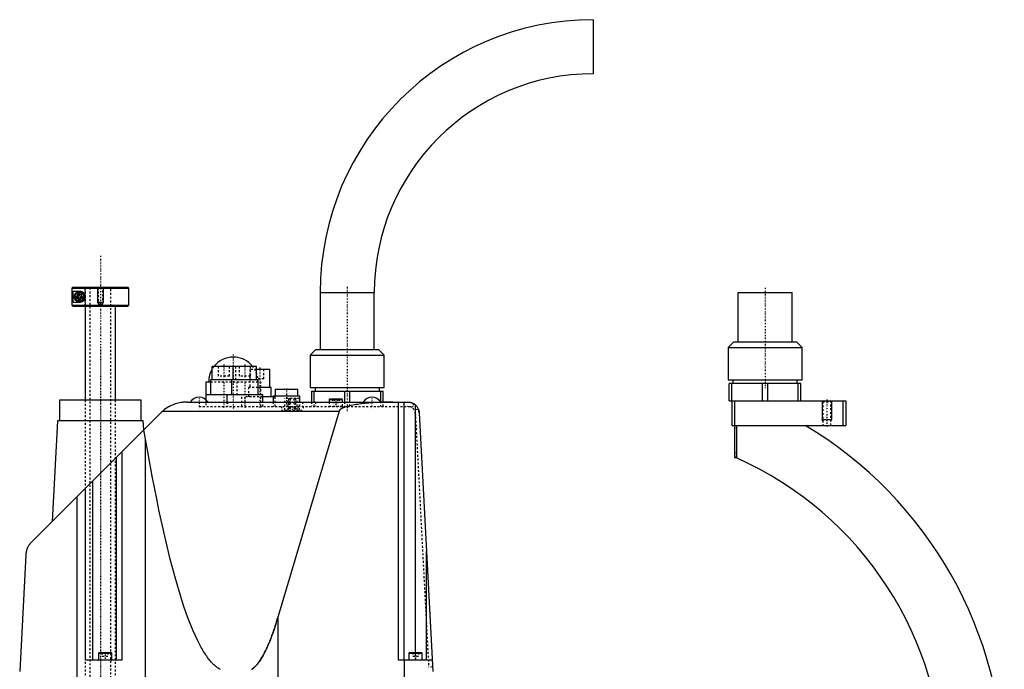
# Model space of a CAD drawing. Extents: x -392 to 171, y -1 to 595.
# Tile 5 of 5: x -392 to 126, y 253 to 595. Entities that reach past the tile are written whole.
import ezdxf

# ---------------------------------------------------------------- set-up
doc = ezdxf.new("R2010")
doc.units = 0
doc.linetypes.add('CENTER', pattern=[1.5, 0.45, -0.5, 0.05, -0.5])
doc.linetypes.add('DASHED', pattern=[2, 1, -1])
for name, color, linetype in [('AM_0', 7, 'CONTINUOUS'), ('AM_10', 7, 'CONTINUOUS'), ('AM_3', 7, 'DASHED'), ('AM_7', 7, 'CENTER')]:
    doc.layers.add(name, color=color, linetype=linetype)

msp = doc.modelspace()

# ---------------------------------------------------------------- linework, layer by layer
at = {"layer": 'AM_0', "color": 7, "linetype": 'CONTINUOUS'}
for p, q in [((-90.45, 595), (-90.45, 566.5)), ((-364.48, 454), (-364.98, 453.5)), ((-364.98, 453.5), (-335, 453.5)), ((-364.98, 453.5), (-364.98, 444.5)), ((-364.48, 454), (-335.5, 454)), ((-364.39, 452), (-361, 452)), ((-364.39, 446), (-364.39, 452)), ((-335, 453.5), (-335.5, 454)), ((-335, 444.5), (-335, 453.5)), ((-234.25, 451.2), (-234.25, 421.2)), ((-234.25, 451.2), (-205.75, 451.2)), ((-205.75, 421.2), (-205.75, 451.2)), ((-14.25, 451.2), (-14.25, 425.2)), ((-14.25, 451.2), (14.25, 451.2)), ((14.25, 425.2), (14.25, 451.2)), ((-361, 446), (-364.39, 446)), ((-362.25, 449.72), (-361, 450.44)), ((-362.25, 448.28), (-362.25, 449.72)), ((-361, 447.56), (-362.25, 448.28)), ((-361, 450.44), (-359.75, 449.72)), ((-359.75, 448.28), (-361, 447.56)), ((-359.75, 449.72), (-359.75, 448.28)), ((-364.98, 444.5), (-335, 444.5)), ((-364.98, 444.5), (-364.48, 444)), ((-364.48, 444), (-335.5, 444)), ((-358, 444), (-358, 394.5)), ((-342, 394.5), (-342, 444)), ((-335.5, 444), (-335, 444.5)), ((-16.5, 425.2), (-19.5, 422.2)), ((-16.5, 425.2), (16.5, 425.2)), ((19.5, 422.2), (16.5, 425.2)), ((-236.5, 421.2), (-239.5, 418.2)), ((-236.5, 421.2), (-203.5, 421.2)), ((-200.5, 418.2), (-203.5, 421.2)), ((-19.5, 422.2), (-19.5, 405.2)), ((-19.5, 422.2), (19.5, 422.2)), ((19.5, 405.2), (19.5, 422.2)), ((-239.5, 418.2), (-239.5, 401.2)), ((-239.5, 418.2), (-200.5, 418.2)), ((-200.5, 401.2), (-200.5, 418.2)), ((-291.25, 412.2), (-291.25, 405.2)), ((-267.75, 412.2), (-291.25, 412.2)), ((-280.25, 412.2), (-280.25, 405.2)), ((-267.75, 405.2), (-267.75, 412.2)), ((-260.75, 410.7), (-267.75, 410.7)), ((-260.75, 401.2), (-260.75, 410.7)), ((-292, 405.2), (-292, 397.2)), ((-267, 405.2), (-292, 405.2)), ((-281, 405.2), (-281, 397.2)), ((-267, 397.2), (-267, 405.2)), ((-19.5, 405.2), (19.5, 405.2)), ((-16.89, 405.2), (-16.89, 403.2)), ((16.89, 403.2), (16.89, 405.2)), ((-294.5, 404.2), (-294.5, 394.78)), ((-294.5, 404.2), (-292, 404.2)), ((-260, 401.2), (-267, 401.2)), ((-260, 396.2), (-260, 401.2)), ((-258, 400.2), (-258, 396.7)), ((-258, 400.2), (-246, 400.2)), ((-246, 396.7), (-246, 400.2)), ((-239.5, 401.2), (-200.5, 401.2)), ((-236.9, 401.2), (-236.9, 399.2)), ((-203.1, 399.2), (-203.1, 401.2)), ((-18.85, 394.2), (-18.85, 403.2)), ((18.85, 403.2), (-18.85, 403.2)), ((-17.44, 394.2), (-17.44, 403.2)), ((-1.41, 394.2), (-1.41, 403.2)), ((1.41, 394.2), (1.41, 403.2)), ((17.44, 394.2), (17.44, 403.2)), ((18.85, 394.2), (18.85, 403.2)), ((-371.5, 394.5), (-371.5, 383.5)), ((-328.5, 394.5), (-371.5, 394.5)), ((-328.5, 383.5), (-328.5, 394.5)), ((-264.5, 397.2), (-294.5, 397.2)), ((-283.5, 397.2), (-283.5, 393.5)), ((-264.5, 393.5), (-264.5, 397.2)), ((-259, 396.2), (-264.5, 396.2)), ((-259, 396.7), (-259, 393.5)), ((-259, 396.7), (-245, 396.7)), ((-245, 393.5), (-245, 396.7)), ((-238.85, 399.2), (-201.15, 399.2)), ((-238.85, 399.2), (-238.85, 393.5)), ((-237.44, 393.5), (-237.44, 399.2)), ((-229.1, 395.2), (-229.5, 394.8)), ((-229.5, 394.8), (-229.5, 393.5)), ((-229.5, 394.8), (-222.5, 394.8)), ((-229.1, 395.2), (-222.9, 395.2)), ((-222.5, 394.8), (-222.9, 395.2)), ((-222.5, 393.5), (-222.5, 394.8)), ((-221.41, 399.2), (-221.41, 393.5)), ((-218.59, 393.5), (-218.59, 399.2)), ((-202.56, 399.2), (-202.56, 393.84)), ((-201.15, 393.5), (-201.15, 399.2)), ((-18.85, 394.2), (42.5, 394.2)), ((-17.5, 394.2), (-17.5, 381.2)), ((-16, 394.2), (-16, 364.2)), ((41, 394.2), (41, 381.2)), ((42.5, 394.2), (42.5, 381.2)), ((-304.21, 393.5), (-188.14, 393.5)), ((-193, 257.5), (-193, 393.5)), ((-190, 257.5), (-190, 393.5)), ((-184, 261.5), (-184, 391.85)), ((-386.36, 319.57), (-318.36, 387.64)), ((-317.14, 388.76), (-224.27, 388.76)), ((-224.27, 388.76), (-256.35, 280.58)), ((-182.14, 387.81), (-175, 251.5)), ((-372.57, 383.5), (-375.34, 330.6)), ((-327.43, 383.5), (-372.57, 383.5)), ((-327.18, 378.81), (-327.43, 383.5)), ((-326.23, 373.93), (-327.09, 378.9)), ((-17.5, 381.2), (42.5, 381.2)), ((-15, 381.2), (-15, 364.02)), ((-326.23, 202.5), (-326.23, 373.93)), ((-341.69, 364.29), (-341.69, 257.5)), ((-338.69, 367.29), (-338.69, 257.5)), ((-16, 364.2), (-15, 364.2)), ((-357.91, 257.5), (-357.91, 348.05)), ((-357.81, 257.5), (-357.81, 348.15)), ((-354.07, 257.5), (-354.07, 351.89)), ((-362.3, 202.5), (-362.3, 343.66)), ((-389.28, 312.91), (-392.5, 251.5)), ((-178.31, 257.5), (-178.31, 314.66)), ((-256.35, 202.5), (-256.35, 280.58)), ((-350.6, 261.5), (-351, 261.1)), ((-351, 261.1), (-351, 257.6)), ((-351, 261.1), (-344, 261.1)), ((-350.6, 261.5), (-344.4, 261.5)), ((-344, 261.1), (-344.4, 261.5)), ((-344, 257.6), (-344, 261.1)), ((-187.1, 261.5), (-187.5, 261.1)), ((-187.5, 261.1), (-187.5, 257.6)), ((-187.5, 261.1), (-180.5, 261.1)), ((-187.1, 261.5), (-180.9, 261.5)), ((-180.5, 261.1), (-180.9, 261.5)), ((-180.5, 257.6), (-180.5, 261.1)), ((-338.69, 257.5), (-357.91, 257.5)), ((-351, 257.6), (-344, 257.6)), ((-175.31, 257.5), (-193, 257.5)), ((-189.87, 202.5), (-189.87, 257.5)), ((-187.5, 257.6), (-180.5, 257.6))]:
    msp.add_line(p, q, dxfattribs=at)
for points in [[(-361, 452, 0), (-360.97, 452, 0), (-360.9, 452, 0), (-360.83, 452, 0), (-360.8, 451.99, 0), (-360.76, 451.99, 0), (-360.69, 451.98, 0), (-360.62, 451.98, 0), (-360.55, 451.97, 0), (-360.47, 451.95, 0), (-360.4, 451.94, 0), (-360.36, 451.93, 0), (-360.33, 451.92, 0), (-360.25, 451.91, 0), (-360.18, 451.88, 0), (-360.1, 451.86, 0), (-360.03, 451.84, 0), (-359.95, 451.81, 0), (-359.92, 451.8, 0), (-359.88, 451.78, 0), (-359.8, 451.75, 0), (-359.73, 451.72, 0), (-359.69, 451.7, 0), (-359.65, 451.68, 0), (-359.58, 451.64, 0), (-359.51, 451.6, 0), (-359.47, 451.58, 0), (-359.44, 451.56, 0), (-359.36, 451.51, 0), (-359.29, 451.47, 0), (-359.22, 451.42, 0), (-359.16, 451.37, 0), (-359.09, 451.31, 0), (-359.06, 451.28, 0), (-359.02, 451.26, 0), (-358.96, 451.2, 0), (-358.89, 451.14, 0), (-358.83, 451.07, 0), (-358.77, 451.01, 0), (-358.71, 450.94, 0), (-358.69, 450.91, 0), (-358.66, 450.87, 0), (-358.6, 450.8, 0), (-358.55, 450.73, 0), (-358.49, 450.65, 0), (-358.44, 450.57, 0), (-358.39, 450.48, 0), (-358.37, 450.44, 0), (-358.34, 450.4, 0), (-358.3, 450.31, 0), (-358.26, 450.22, 0), (-358.22, 450.13, 0), (-358.18, 450.03, 0), (-358.15, 449.94, 0), (-358.13, 449.89, 0), (-358.12, 449.84, 0), (-358.09, 449.74, 0), (-358.07, 449.64, 0), (-358.05, 449.55, 0), (-358.03, 449.45, 0), (-358.02, 449.35, 0), (-358.01, 449.3, 0), (-358.01, 449.25, 0), (-358, 449.15, 0), (-358, 449.05, 0), (-358, 449, 0), (-358, 448.95, 0), (-358, 448.85, 0), (-358.01, 448.75, 0), (-358.01, 448.7, 0), (-358.02, 448.65, 0), (-358.03, 448.55, 0), (-358.05, 448.45, 0), (-358.07, 448.36, 0), (-358.09, 448.26, 0), (-358.12, 448.16, 0), (-358.13, 448.11, 0), (-358.15, 448.06, 0), (-358.18, 447.97, 0), (-358.22, 447.87, 0), (-358.26, 447.78, 0), (-358.3, 447.69, 0), (-358.34, 447.6, 0), (-358.37, 447.56, 0), (-358.39, 447.52, 0), (-358.44, 447.43, 0), (-358.49, 447.35, 0), (-358.55, 447.27, 0), (-358.6, 447.2, 0), (-358.66, 447.13, 0), (-358.69, 447.09, 0), (-358.71, 447.06, 0), (-358.77, 446.99, 0), (-358.83, 446.93, 0), (-358.89, 446.86, 0), (-358.96, 446.8, 0), (-359.02, 446.74, 0), (-359.06, 446.72, 0), (-359.09, 446.69, 0), (-359.16, 446.63, 0), (-359.22, 446.58, 0), (-359.29, 446.53, 0), (-359.36, 446.49, 0), (-359.44, 446.44, 0), (-359.47, 446.42, 0), (-359.51, 446.4, 0), (-359.58, 446.36, 0), (-359.65, 446.32, 0), (-359.69, 446.3, 0), (-359.73, 446.28, 0), (-359.8, 446.25, 0), (-359.88, 446.22, 0), (-359.92, 446.2, 0), (-359.95, 446.19, 0), (-360.03, 446.16, 0), (-360.1, 446.14, 0), (-360.18, 446.12, 0), (-360.25, 446.09, 0), (-360.33, 446.08, 0), (-360.36, 446.07, 0), (-360.4, 446.06, 0), (-360.47, 446.05, 0), (-360.55, 446.03, 0), (-360.62, 446.02, 0), (-360.69, 446.02, 0), (-360.76, 446.01, 0), (-360.8, 446.01, 0), (-360.83, 446, 0), (-360.9, 446, 0), (-360.97, 446, 0), (-361, 446, 0)], [(-304.21, 393.5, 0), (-304.57, 393.5, 0), (-305.3, 393.47, 0), (-306.04, 393.42, 0), (-306.41, 393.38, 0), (-306.79, 393.33, 0), (-307.55, 393.22, 0), (-308.31, 393.08, 0), (-309.07, 392.9, 0), (-309.83, 392.7, 0), (-310.57, 392.46, 0), (-310.94, 392.33, 0), (-311.31, 392.2, 0), (-312.03, 391.91, 0), (-312.74, 391.59, 0), (-313.42, 391.26, 0), (-314.1, 390.89, 0), (-314.79, 390.48, 0), (-315.13, 390.26, 0), (-315.48, 390.03, 0), (-316.16, 389.54, 0), (-316.55, 389.25, 0), (-316.65, 389.16, 0), (-316.76, 389.07, 0), (-316.82, 389.03, 0), (-316.87, 388.98, 0), (-316.98, 388.9, 0), (-317.09, 388.81, 0), (-317.14, 388.76, 0)], [(-196.02, 393.5, 0), (-197.22, 393.5, 0), (-199.59, 393.46, 0), (-201.94, 393.39, 0), (-203.11, 393.34, 0), (-204.25, 393.28, 0), (-206.51, 393.14, 0), (-208.68, 392.97, 0), (-210.77, 392.77, 0), (-212.75, 392.53, 0), (-214.61, 392.27, 0), (-215.5, 392.13, 0), (-216.34, 391.98, 0), (-217.93, 391.66, 0), (-219.36, 391.33, 0), (-220.62, 390.97, 0), (-221.28, 390.75, 0), (-221.46, 390.69, 0), (-221.63, 390.63, 0), (-221.71, 390.59, 0), (-221.8, 390.56, 0), (-221.96, 390.5, 0), (-222.11, 390.43, 0), (-222.26, 390.37, 0), (-222.41, 390.3, 0), (-222.55, 390.24, 0), (-222.62, 390.2, 0), (-222.69, 390.17, 0), (-222.82, 390.1, 0), (-222.94, 390.04, 0), (-223, 390, 0), (-223.06, 389.97, 0), (-223.18, 389.9, 0), (-223.28, 389.84, 0), (-223.34, 389.8, 0), (-223.39, 389.77, 0), (-223.49, 389.7, 0), (-223.58, 389.63, 0), (-223.67, 389.56, 0), (-223.75, 389.49, 0), (-223.82, 389.42, 0), (-223.86, 389.39, 0), (-223.9, 389.36, 0), (-223.96, 389.29, 0), (-224.02, 389.22, 0), (-224.07, 389.15, 0), (-224.12, 389.08, 0), (-224.17, 389.01, 0), (-224.19, 388.97, 0), (-224.2, 388.94, 0), (-224.24, 388.87, 0), (-224.25, 388.83, 0), (-224.26, 388.81, 0), (-224.26, 388.8, 0), (-224.26, 388.8, 0), (-224.26, 388.79, 0), (-224.27, 388.78, 0), (-224.27, 388.77, 0), (-224.27, 388.76, 0)], [(-188.14, 393.5, 0), (-188.04, 393.5, 0), (-187.83, 393.49, 0), (-187.62, 393.48, 0), (-187.51, 393.47, 0), (-187.4, 393.46, 0), (-187.17, 393.42, 0), (-186.93, 393.38, 0), (-186.69, 393.32, 0), (-186.43, 393.25, 0), (-186.18, 393.17, 0), (-186.05, 393.13, 0), (-185.92, 393.08, 0), (-185.67, 392.97, 0), (-185.42, 392.85, 0), (-185.18, 392.72, 0), (-184.95, 392.59, 0), (-184.73, 392.44, 0), (-184.62, 392.36, 0), (-184.51, 392.28, 0), (-184.3, 392.12, 0), (-184.1, 391.94, 0), (-184, 391.85, 0)], [(-188.14, 393.5, 0), (-188.05, 393.5, 0), (-187.89, 393.5, 0), (-187.73, 393.49, 0), (-187.65, 393.48, 0), (-187.57, 393.47, 0), (-187.41, 393.46, 0), (-187.25, 393.43, 0), (-187.09, 393.41, 0), (-186.93, 393.38, 0), (-186.77, 393.34, 0), (-186.69, 393.32, 0), (-186.61, 393.3, 0), (-186.45, 393.26, 0), (-186.3, 393.21, 0), (-186.15, 393.16, 0), (-185.99, 393.1, 0), (-185.84, 393.04, 0), (-185.77, 393.01, 0), (-185.69, 392.98, 0), (-185.55, 392.91, 0), (-185.4, 392.84, 0), (-185.33, 392.8, 0)], [(-182.56, 389.71, 0), (-182.54, 389.66, 0), (-182.5, 389.56, 0), (-182.46, 389.46, 0), (-182.45, 389.41, 0), (-182.43, 389.36, 0), (-182.4, 389.25, 0), (-182.37, 389.15, 0), (-182.34, 389.04, 0), (-182.31, 388.94, 0), (-182.29, 388.83, 0), (-182.27, 388.78, 0), (-182.26, 388.73, 0), (-182.24, 388.62, 0), (-182.22, 388.51, 0), (-182.2, 388.41, 0), (-182.19, 388.3, 0), (-182.18, 388.19, 0), (-182.17, 388.14, 0), (-182.16, 388.08, 0), (-182.15, 387.98, 0), (-182.15, 387.87, 0), (-182.14, 387.81, 0)], [(-317.14, 388.76, 0), (-317.35, 388.58, 0), (-317.76, 388.21, 0), (-318.17, 387.83, 0), (-318.36, 387.64, 0)], [(-286.7, 252.45, 0), (-287.11, 252.67, 0), (-287.52, 252.9, 0), (-287.93, 253.15, 0), (-288.33, 253.43, 0), (-288.74, 253.72, 0), (-288.94, 253.88, 0), (-289.15, 254.04, 0), (-289.55, 254.38, 0), (-289.96, 254.74, 0), (-290.17, 254.92, 0), (-290.37, 255.12, 0), (-290.78, 255.52, 0), (-291.18, 255.94, 0), (-291.39, 256.16, 0), (-291.59, 256.39, 0), (-292, 256.85, 0), (-292.4, 257.34, 0), (-292.81, 257.84, 0), (-293.22, 258.37, 0), (-293.62, 258.92, 0), (-293.83, 259.2, 0), (-294.03, 259.49, 0), (-294.44, 260.08, 0), (-294.84, 260.7, 0), (-295.25, 261.33, 0), (-295.66, 261.98, 0), (-296.06, 262.66, 0), (-296.27, 263.01, 0), (-296.47, 263.36, 0), (-296.87, 264.07, 0), (-297.28, 264.81, 0), (-298.7, 267.57, 0), (-301.13, 272.88, 0), (-303.56, 278.95, 0), (-304.77, 282.27, 0), (-305.98, 285.78, 0), (-308.39, 293.36, 0), (-310.8, 301.69, 0), (-313.2, 310.76, 0), (-315.59, 320.58, 0), (-317.97, 331.15, 0), (-319.16, 336.71, 0), (-320.34, 342.45, 0), (-322.71, 354.49, 0), (-325.06, 367.27, 0), (-326.23, 373.93, 0)], [(-386.36, 319.57, 0), (-386.49, 319.44, 0), (-386.73, 319.18, 0), (-386.97, 318.91, 0), (-387.08, 318.77, 0), (-387.19, 318.63, 0), (-387.41, 318.34, 0), (-387.62, 318.03, 0), (-387.83, 317.7, 0), (-388.03, 317.36, 0), (-388.22, 317.01, 0), (-388.31, 316.83, 0), (-388.39, 316.64, 0), (-388.56, 316.26, 0), (-388.71, 315.86, 0), (-388.84, 315.45, 0), (-388.92, 315.2, 0), (-388.94, 315.13, 0), (-388.96, 315.06, 0), (-388.97, 315.03, 0), (-388.97, 314.99, 0), (-388.99, 314.92, 0), (-389.01, 314.85, 0), (-389.03, 314.77, 0), (-389.05, 314.7, 0), (-389.06, 314.62, 0), (-389.07, 314.59, 0), (-389.08, 314.55, 0), (-389.09, 314.47, 0), (-389.11, 314.4, 0), (-389.12, 314.36, 0), (-389.12, 314.32, 0), (-389.14, 314.25, 0), (-389.15, 314.17, 0), (-389.16, 314.13, 0), (-389.16, 314.09, 0), (-389.17, 314.02, 0), (-389.19, 313.94, 0), (-389.2, 313.86, 0), (-389.21, 313.78, 0), (-389.22, 313.7, 0), (-389.22, 313.66, 0), (-389.23, 313.62, 0), (-389.24, 313.54, 0), (-389.24, 313.46, 0), (-389.25, 313.38, 0), (-389.26, 313.29, 0), (-389.26, 313.21, 0), (-389.27, 313.17, 0), (-389.27, 313.13, 0), (-389.28, 313.04, 0), (-389.28, 312.96, 0), (-389.28, 312.91, 0)], [(-256.35, 280.58, 0), (-256.83, 278.99, 0), (-257.78, 275.95, 0), (-258.74, 273.08, 0), (-259.22, 271.71, 0), (-259.7, 270.39, 0), (-260.67, 267.88, 0), (-261.63, 265.54, 0), (-262.59, 263.39, 0), (-263.56, 261.41, 0), (-264.52, 259.62, 0), (-265.01, 258.78, 0), (-265.49, 258, 0), (-266.46, 256.56, 0), (-267.02, 255.8, 0), (-267.18, 255.6, 0), (-267.35, 255.4, 0), (-267.43, 255.3, 0), (-267.51, 255.2, 0), (-267.67, 255.01, 0), (-267.83, 254.83, 0), (-267.99, 254.65, 0), (-268.15, 254.47, 0), (-268.31, 254.3, 0), (-268.39, 254.22, 0), (-268.48, 254.14, 0), (-268.64, 253.98, 0), (-268.8, 253.82, 0), (-268.96, 253.68, 0), (-269.12, 253.53, 0), (-269.28, 253.39, 0), (-269.36, 253.32, 0), (-269.44, 253.26, 0), (-269.61, 253.13, 0), (-269.77, 253, 0), (-269.93, 252.88, 0), (-270.09, 252.77, 0), (-270.25, 252.66, 0), (-270.33, 252.6, 0)]]:
    msp.add_polyline3d(points, dxfattribs=at)
for radius in [2.75, 2.35]:
    msp.add_circle((-361, 449), radius, dxfattribs=at)
for centre, radius, start, end in [((-90.45, 451.2), 143.8, 90, 180), ((-90.45, 451.2), 115.3, 90, 180), ((-280, 404.2), 13, 37.9799, 142.0201), ((-280, 404.2), 13, 149.9267, 180), ((-298, 390.33), 5.66, 34.0607, 145.9393), ((-207, 390.33), 5.66, 34.0607, 145.9393), ((-188.14, 387.5), 6, 3, 62.1059), ((-90, 196), 216, 0, 59.0267), ((-90, 196), 184, 0, 65.9453), ((-350.9, 257.6), 0.1, 180, 270), ((-344.1, 257.6), 0.1, 270, 0), ((-187.4, 257.6), 0.1, 180, 270), ((-180.6, 257.6), 0.1, 270, 0)]:
    msp.add_arc(centre, radius, start, end, dxfattribs=at)
at = {"layer": 'AM_10', "color": 7, "linetype": 'CONTINUOUS'}
for p, q in [((-351.5, 454), (-351.5, 446)), ((-348.5, 454), (-348.5, 446)), ((-348.5, 446), (-351.5, 446)), ((-351.23, 445.53), (-351.5, 446)), ((-348.77, 445.53), (-348.5, 446)), ((30, 394.2), (30, 384.2)), ((35, 394.2), (35, 384.2)), ((30.43, 383.2), (30, 384.2)), ((30, 384.2), (35, 384.2)), ((34.57, 383.2), (35, 384.2))]:
    msp.add_line(p, q, dxfattribs=at)
msp.add_arc((-361, 449), 0.974, 75, 15, dxfattribs=at)
at = {"layer": 'AM_3', "color": 6, "linetype": 'DASHED'}
for p, q in [((-358.22, 454), (-357.96, 453.75)), ((-358, 453.75), (-358, 444)), ((-358, 453.75), (-342, 453.75)), ((-357.96, 444), (-357.96, 453.75)), ((-355.5, 453.75), (-355.5, 124)), ((-351.5, 454), (-351.23, 453.73)), ((-351.23, 453.73), (-351.23, 445.25)), ((-351.23, 453.73), (-348.77, 453.73)), ((-348.77, 453.73), (-348.5, 454)), ((-348.77, 445.25), (-348.77, 453.73)), ((-344.5, 124), (-344.5, 453.75)), ((-342, 453.75), (-341.75, 454)), ((-351.23, 445.25), (-350, 444.92)), ((-351.23, 445.25), (-348.77, 445.25)), ((-350, 444.92), (-348.77, 445.25)), ((-288, 412.2), (-288, 407.2)), ((-282, 407.2), (-282, 412.2)), ((-278.75, 405.2), (-278.75, 412.2)), ((-277, 412.2), (-277, 407.2)), ((-271.25, 410.7), (-271.25, 401.2)), ((-267.75, 410.7), (-271.25, 410.7)), ((-271, 407.2), (-271, 412.2)), ((-268, 410.7), (-268, 405.7)), ((-264, 405.7), (-264, 410.7)), ((-282, 407.2), (-288, 407.2)), ((-278, 397.2), (-278, 405.2)), ((-271, 407.2), (-277, 407.2)), ((-264, 405.7), (-268, 405.7)), ((-292, 404.2), (-265.5, 404.2)), ((-272, 401.2), (-272, 396.2)), ((-267, 401.2), (-272, 401.2)), ((-265.5, 391.2), (-265.5, 404.2)), ((-358, 394.5), (-358, 167.5)), ((-342, 167.5), (-342, 394.5)), ((-294.5, 394.78), (-294.5, 391.2)), ((-275.5, 391.2), (-275.5, 397.2)), ((-274, 396.2), (-274, 391.2)), ((-264.5, 396.2), (-274, 396.2)), ((-258, 396.2), (-259, 396.2)), ((-258, 391.2), (-258, 396.2)), ((-252.89, 389.2), (-252.89, 395.3)), ((-245.09, 395.3), (-252.89, 395.3)), ((-251.13, 389.2), (-251.13, 395.3)), ((-251.12, 389.2), (-251.12, 395.3)), ((-250.92, 395.3), (-250.92, 390.3)), ((-249.92, 390.3), (-249.92, 395.3)), ((-248.08, 395.3), (-248.08, 390.3)), ((-247.08, 390.3), (-247.08, 395.3)), ((-246.33, 389.2), (-246.33, 395.3)), ((-246.32, 389.2), (-246.32, 395.3)), ((-245.09, 389.2), (-245.09, 395.3)), ((-227.73, 395.2), (-227.73, 393.2)), ((-226.87, 395.2), (-226.87, 393.2)), ((-225.13, 395.2), (-225.13, 393.2)), ((-224.27, 395.2), (-224.27, 393.2)), ((30, 394.2), (30.43, 393.77)), ((34.57, 393.77), (35, 394.2)), ((-298, 393.5), (-298, 391.2)), ((-298, 391.2), (-185.33, 391.2)), ((-283.5, 393.5), (-283.5, 391.2)), ((-283, 393.5), (-283, 391.2)), ((-264.5, 391.2), (-264.5, 393.5)), ((-259, 393.5), (-259, 391.2)), ((-254.7, 391.2), (-254.7, 389.2)), ((-254.7, 389.2), (-243.3, 389.2)), ((-250.92, 390.3), (-249.92, 390.3)), ((-250.71, 391.2), (-250.71, 389.2)), ((-250.55, 391.2), (-250.55, 389.2)), ((-248.08, 390.3), (-247.08, 390.3)), ((-247.45, 389.2), (-247.45, 391.2)), ((-246.11, 391.2), (-246.11, 389.2)), ((-245, 391.2), (-245, 393.5)), ((-243.53, 393.5), (-243.53, 391.2)), ((-243.3, 391.2), (-243.3, 389.2)), ((-238.85, 393.5), (-238.85, 391.2)), ((-237.44, 391.2), (-237.44, 393.5)), ((-236.69, 393.5), (-236.69, 391.2)), ((-229.5, 393.5), (-229.5, 391.3)), ((-229.5, 391.3), (-222.5, 391.3)), ((-227.73, 393.2), (-224.27, 393.2)), ((-222.5, 391.3), (-222.5, 393.5)), ((-221.41, 393.5), (-221.41, 391.2)), ((-218.59, 391.2), (-218.59, 393.5)), ((-202.56, 393.84), (-202.56, 391.2)), ((-201.15, 391.2), (-201.15, 393.5)), ((-185.33, 392.8), (-185.33, 391.2)), ((-184.26, 389.62), (-182.56, 389.71)), ((-184.26, 389.62), (-177.14, 253.75)), ((30.43, 393.77), (30.43, 381.2)), ((30.43, 393.77), (34.57, 393.77)), ((34.57, 381.2), (34.57, 393.77)), ((-184.2, 387.41), (-184.14, 387.41)), ((-15, 381.2), (21.16, 381.2)), ((-341.6, 257.5), (-341.6, 364.38)), ((-341.5, 257.5), (-341.5, 364.48)), ((-15, 364.2), (-15, 367.85)), ((-349, 261.5), (-349, 259.5)), ((-349, 259.5), (-346, 259.5)), ((-347.5, 261.5), (-347.5, 259.5)), ((-346, 261.5), (-346, 259.5)), ((-185.5, 261.5), (-185.5, 259.5)), ((-185.5, 259.5), (-182.5, 259.5)), ((-184, 257.5), (-184, 261.5)), ((-182.5, 261.5), (-182.5, 259.5)), ((-175.12, 253.85), (-177.14, 253.75))]:
    msp.add_line(p, q, dxfattribs=at)
msp.add_polyline3d([(-270.33, 252.6, 0), (-270.25, 252.66, 0), (-270.09, 252.77, 0), (-269.93, 252.88, 0), (-269.77, 253, 0), (-269.61, 253.13, 0), (-269.44, 253.26, 0), (-269.36, 253.32, 0), (-269.28, 253.39, 0), (-269.12, 253.53, 0), (-268.96, 253.68, 0), (-268.8, 253.82, 0), (-268.64, 253.98, 0), (-268.48, 254.14, 0), (-268.39, 254.22, 0), (-268.31, 254.3, 0), (-268.15, 254.47, 0), (-267.99, 254.65, 0), (-267.83, 254.83, 0), (-267.67, 255.01, 0), (-267.51, 255.2, 0), (-267.43, 255.3, 0), (-267.35, 255.4, 0), (-267.18, 255.6, 0), (-267.02, 255.8, 0), (-266.46, 256.56, 0), (-265.49, 258, 0), (-265.01, 258.78, 0), (-264.52, 259.62, 0), (-263.56, 261.41, 0), (-262.59, 263.39, 0), (-261.63, 265.54, 0), (-260.67, 267.88, 0), (-259.7, 270.39, 0), (-259.22, 271.71, 0), (-258.74, 273.08, 0), (-257.78, 275.95, 0), (-256.83, 278.99, 0), (-256.35, 280.58, 0)], dxfattribs=at)
for radius in [2.65, 1.6, 1.25]:
    msp.add_circle((-361, 449), radius, dxfattribs=at)
for centre, radius, start, end in [((-280, 404.2), 13, 142.0201, 149.9267), ((-280, 404.2), 13, 0, 37.9799), ((-229.4, 391.3), 0.1, 180, 270), ((-222.6, 391.3), 0.1, 270, 0), ((-188.2, 387.2), 4, 3, 90)]:
    msp.add_arc(centre, radius, start, end, dxfattribs=at)
at = {"layer": 'AM_7', "color": 4, "linetype": 'CENTER'}
for p, q in [((-350, 470.5), (-350, 107.5)), ((-361, 446.11), (-361, 451.89)), ((-220, 454.2), (-220, 388.2)), ((0, 453.6), (0, 400.8)), ((-363.89, 449), (-358.11, 449)), ((-350, 421), (-350, 146)), ((-280, 418.5), (-280, 389.9)), ((-285, 413.25), (-285, 390.15)), ((-274, 413.25), (-274, 390.15)), ((-266, 411.68), (-266, 390.23)), ((-252, 400.65), (-252, 390.75)), ((-298, 396.27), (-298, 390.05)), ((-250.42, 395.55), (-250.42, 390.05)), ((-247.58, 395.55), (-247.58, 390.05)), ((-226, 395.4), (-226, 391)), ((-207, 396.27), (-207, 390.05)), ((32.5, 394.85), (32.5, 380.55)), ((-249, 391.3), (-249, 389.1)), ((-14.95, 379.7), (-16.05, 379.7)), ((-347.5, 261.7), (-347.5, 257.3)), ((-184, 261.7), (-184, 257.3))]:
    msp.add_line(p, q, dxfattribs=at)

doc.saveas('drawing.dxf')
